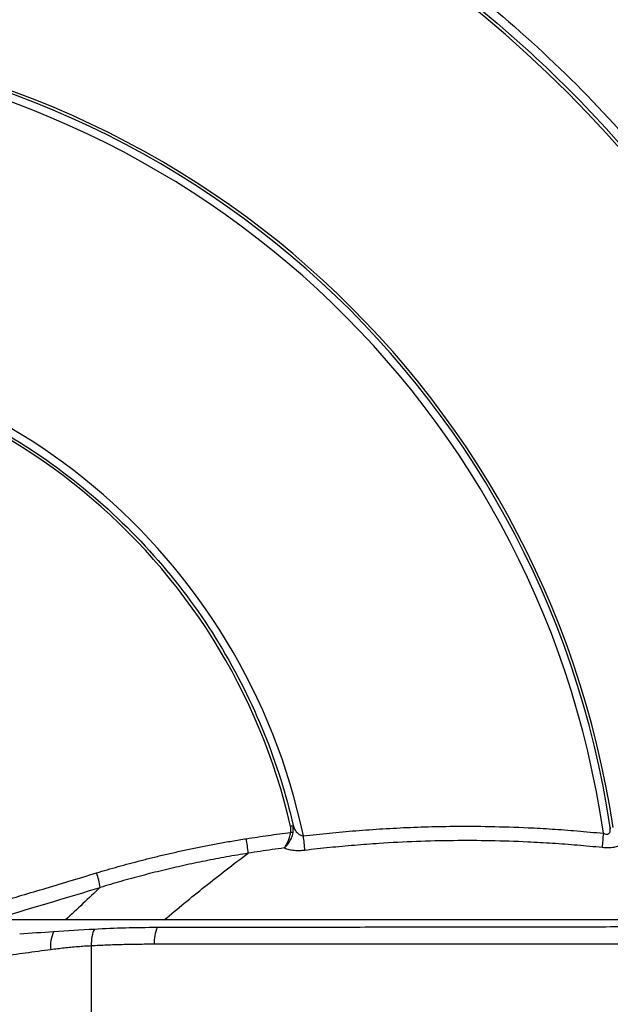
# Model space of a CAD drawing. Header units: millimetres. Extents: x 19 to 819, y 19 to 629.
# Tile 50 of 68: x 454 to 506, y 385 to 471. Entities that reach past the tile are written whole.
import ezdxf

# ---------------------------------------------------------------- set-up
doc = ezdxf.new("R2010")
doc.units = ezdxf.units.MM
doc.header["$LTSCALE"] = 3
doc.layers.add('DIMENSIONS', color=140, linetype='Continuous', lineweight=25)
doc.styles.add('SLDTEXTSTYLE0', font='TXT', dxfattribs={"width": 0.7})
doc.dimstyles.new('SLDDIMSTYLE1', dxfattribs={"dimtxt": 6.474023, "dimasz": 9.906, "dimexe": 0, "dimexo": 0.0625, "dimgap": 1.618506, "dimtad": 0, "dimtih": 1, "dimtoh": 1, "dimrnd": 1e-09, "dimzin": 12, "dimdsep": 46, "dimtxsty": 'SLDTEXTSTYLE0', "dimsah": 1, "dimcen": 0.09, "dimadec": 0, "dimazin": 3, "dimtfac": 1, "dimtofl": 0, "dimtmove": 0, "dimatfit": 3, "dimfxl": 0, "dimfrac": 2, "dimtolj": 1, "dimtzin": 12, "dimarcsym": 0})
doc.dimstyles.new('SLDDIMSTYLE5', dxfattribs={"dimtxt": 6.474023, "dimasz": 9.906, "dimexe": 0, "dimexo": 0.0625, "dimgap": 1.618506, "dimtad": 0, "dimtih": 1, "dimtoh": 1, "dimrnd": 1e-09, "dimzin": 4, "dimdsep": 46, "dimtxsty": 'SLDTEXTSTYLE0', "dimsah": 1, "dimcen": 0.09, "dimadec": 0, "dimazin": 1, "dimtfac": 1, "dimtofl": 0, "dimtmove": 0, "dimatfit": 3, "dimfxl": 0, "dimfrac": 2, "dimtolj": 1, "dimtzin": 12, "dimarcsym": 0})

# ---------------------------------------------------------------- blocks, each defined once
blk = doc.blocks.new('_D_17')
at = {"layer": 'DIMENSIONS'}
for p, q in [((429.42, 522.021), (597.966, 522.021)), ((588.441, 522.021), (588.441, 462.897)), ((578.822, 451.158), (576.648, 451.158)), ((576.648, 451.158), (576.648, 440.869)), ((598.06, 451.158), (600.234, 451.158)), ((600.234, 451.158), (600.234, 440.869)), ((576.648, 440.869), (578.822, 440.869)), ((600.234, 440.869), (598.06, 440.869)), ((588.441, 351.057), (588.441, 439.42)), ((561.315, 351.057), (597.966, 351.057))]:
    blk.add_line(p, q, dxfattribs=at)
for points in [[(588.441, 522.021), (586.917, 512.115), (589.965, 512.115)], [(588.441, 351.057), (589.965, 360.963), (586.917, 360.963)]]:
    blk.add_solid(points, dxfattribs=at)
at = {"layer": 'DIMENSIONS', "char_height": 6.35, "attachment_point": 1, "style": 'SLDTEXTSTYLE0'}
for s, insert in [('171.0', (576.129, 460.793)), ('6.73', (578.822, 449.055))]:
    blk.add_mtext(s, dxfattribs=dict(at, insert=insert))
blk = doc.blocks.new('_D_18')
at = {"layer": 'DIMENSIONS'}
for p, q in [((408.78, 522.598), (408.78, 559.037)), ((557.505, 354.867), (557.505, 559.037)), ((408.78, 549.512), (466.611, 549.512)), ((475.383, 549.512), (473.209, 549.512)), ((473.209, 549.512), (473.209, 539.223)), ((494.621, 549.512), (496.795, 549.512)), ((496.795, 549.512), (496.795, 539.223)), ((557.505, 549.512), (503.394, 549.512)), ((473.209, 539.223), (475.383, 539.223)), ((496.795, 539.223), (494.621, 539.223))]:
    blk.add_line(p, q, dxfattribs=at)
for points in [[(408.78, 549.512), (418.686, 547.988), (418.686, 551.036)], [(557.505, 549.512), (547.599, 551.036), (547.599, 547.988)]]:
    blk.add_solid(points, dxfattribs=at)
at = {"layer": 'DIMENSIONS', "char_height": 6.35, "attachment_point": 1, "style": 'SLDTEXTSTYLE0'}
for s, insert in [('148.7', (472.69, 559.147)), ('5.86', (475.383, 547.408))]:
    blk.add_mtext(s, dxfattribs=dict(at, insert=insert))

msp = doc.modelspace()

# ---------------------------------------------------------------- linework, layer by layer
for p, q in [((477.796, 400.367), (477.849, 400.228)), ((477.849, 400.228), (477.796, 400.367)), ((477.818, 400.235), (477.8, 400.337)), ((477.8, 400.132), (477.804, 400.334)), ((477.838, 400.225), (477.822, 400.092)), ((477.791, 399.708), (477.8, 400.132)), ((505.75, 400.059), (505.751, 400.177)), ((505.751, 400.177), (505.75, 400.059)), ((539.025, 392.045), (446.615, 392.045)), ((453.676, 390.824), (453.675, 390.824)), ((520.105, 389.89), (465.528, 389.89)), ((459.99, 389.748), (459.99, 371.307))]:
    msp.add_line(p, q)
for centre, radius, start, end in [((424.926, 388.07), 129.847, 4.2837, 85.7163), ((425.03, 388.175), 108.719, 3.37743, 89.1583), ((425.03, 388.175), 81.849, 8.43929, 88.88583), ((425.03, 388.175), 81.608, 8.45684, 88.87336), ((425.03, 388.175), 80.931, 8.17155, 88.87336), ((425.03, 388.175), 54.833, 11.86479, 88.3482), ((425.03, 388.175), 53.915, 12.9806, 88.32064), ((476.207, 392.602), 7.28, 77.43686, 79.27167), ((456.308, 396.656), 22.558, 3.84983, 7.11153), ((528.086, 397.22), 23.078, 173.88419, 177.02858), ((457.877, 396.547), 16.006, 4.9122, 9.54151), ((452.716, 393.64), 8.151, 8.88242, 18.19145), ((459.16, 389.798), 2.764, 153.72778, 188.00742), ((469.154, 389.978), 3.627, 157.09899, 181.38618)]:
    msp.add_arc(centre, radius, start, end)
for points, knots in [([(556.676, 411.577), (556.648, 411.766), (556.248, 414.404), (555.11, 419.332), (553.287, 426.233), (551.159, 432.73), (548.838, 438.807), (546.368, 444.449), (543.811, 449.647), (541.219, 454.402), (538.643, 458.717), (536.13, 462.602), (533.723, 466.067), (531.427, 469.168), (529.112, 472.122), (526.463, 475.315), (523.264, 478.92), (519.416, 482.927), (514.994, 487.147), (509.96, 491.512), (504.283, 495.94), (497.939, 500.343), (491.233, 504.428), (484.238, 508.142), (477.033, 511.445), (469.349, 514.428), (461.216, 516.981), (454.198, 518.793), (449.865, 519.52), (448.421, 519.762)], [0, 0, 0, 0, 0.003532, 0.049112, 0.092962, 0.134929, 0.174876, 0.212685, 0.248255, 0.2815, 0.312349, 0.340746, 0.366646, 0.390013, 0.411759, 0.435736, 0.466378, 0.500467, 0.537978, 0.578864, 0.623058, 0.67046, 0.720942, 0.767511, 0.816176, 0.866778, 0.919137, 0.97305, 1, 1, 1, 1]), ([(427.852, 518.364), (431.603, 518.28), (435.417, 518.032), (443.127, 517.178), (447.023, 516.572), (454.852, 514.978), (458.785, 513.989), (466.63, 511.612), (470.543, 510.225), (478.292, 507.044), (482.127, 505.251), (489.657, 501.265), (493.352, 499.073), (500.541, 494.306), (504.035, 491.731), (510.765, 486.232), (514, 483.306), (520.161, 477.145), (523.086, 473.91), (528.586, 467.181), (531.16, 463.687), (535.927, 456.497), (538.12, 452.802), (542.106, 445.272), (543.899, 441.437), (547.079, 433.689), (548.467, 429.775), (550.844, 421.93), (551.833, 417.998), (553.427, 410.169), (554.033, 406.272), (554.887, 398.562), (555.135, 394.749), (555.219, 390.997)], [0, 0, 0, 0, 0.0625, 0.0625, 0.125, 0.125, 0.1875, 0.1875, 0.25, 0.25, 0.3125, 0.3125, 0.375, 0.375, 0.4375, 0.4375, 0.5, 0.5, 0.5625, 0.5625, 0.625, 0.625, 0.6875, 0.6875, 0.75, 0.75, 0.8125, 0.8125, 0.875, 0.875, 0.9375, 0.9375, 1, 1, 1, 1]), ([(544.056, 401.013), (544.016, 401.374), (543.935, 402.114), (543.796, 403.248), (543.641, 404.435), (543.465, 405.673), (543.267, 406.964), (543.046, 408.307), (542.8, 409.703), (542.526, 411.151), (542.223, 412.651), (541.889, 414.202), (541.52, 415.806), (541.115, 417.461), (540.671, 419.167), (540.023, 421.513), (538.877, 425.32), (537.379, 429.631), (535.351, 434.764), (533.356, 439.244), (530.846, 444.244), (528.304, 448.813), (525.537, 453.284), (521.74, 458.874), (516.655, 465.447), (510.925, 471.689), (506.036, 476.373), (500.955, 480.842), (494.277, 486.008), (485.758, 491.512), (476.764, 496.297), (467.415, 500.292), (459.366, 502.949), (452.864, 504.647), (449.061, 505.473), (445.759, 506.094), (443.235, 506.514), (440.656, 506.875), (438.967, 507.081), (438.136, 507.172), (437.868, 507.201)], [0, 0, 0, 0, 0.006711, 0.013751, 0.021123, 0.02883, 0.036876, 0.045262, 0.053992, 0.063069, 0.072496, 0.082277, 0.092414, 0.10291, 0.113768, 0.124992, 0.147913, 0.187238, 0.209297, 0.249921, 0.277844, 0.31269, 0.346528, 0.374991, 0.437591, 0.499948, 0.531414, 0.562708, 0.624993, 0.687265, 0.749974, 0.813076, 0.874979, 0.906446, 0.937264, 0.94689, 0.968546, 0.984562, 0.99502, 1, 1, 1, 1]), ([(426.628, 497.929), (432.865, 497.838), (439.315, 497.21), (449.096, 495.322), (452.374, 494.535), (458.919, 492.634), (462.187, 491.519), (468.664, 488.956), (471.874, 487.507), (478.185, 484.278), (481.286, 482.497), (487.33, 478.619), (490.273, 476.521), (495.953, 472.03), (498.69, 469.637), (503.914, 464.589), (506.402, 461.934), (511.093, 456.402), (513.296, 453.525), (517.392, 447.596), (519.284, 444.544), (522.741, 438.313), (524.305, 435.135), (527.1, 428.704), (528.33, 425.45), (530.459, 418.918), (531.358, 415.638), (532.835, 409.098), (533.414, 405.838), (534.271, 399.378), (534.549, 396.177), (534.689, 393.024)], [0, 0, 0, 0, 0.125, 0.125, 0.1875, 0.1875, 0.25, 0.25, 0.3125, 0.3125, 0.375, 0.375, 0.4375, 0.4375, 0.5, 0.5, 0.5625, 0.5625, 0.625, 0.625, 0.6875, 0.6875, 0.75, 0.75, 0.8125, 0.8125, 0.875, 0.875, 0.9375, 0.9375, 1, 1, 1, 1]), ([(426.631, 497.158), (432.784, 497.067), (439.141, 496.45), (448.777, 494.601), (452.006, 493.832), (458.452, 491.973), (461.669, 490.884), (468.048, 488.38), (471.209, 486.965), (477.426, 483.813), (480.482, 482.076), (486.44, 478.292), (489.342, 476.245), (494.947, 471.865), (497.65, 469.531), (502.815, 464.608), (505.277, 462.018), (509.927, 456.622), (512.114, 453.815), (516.188, 448.029), (518.075, 445.049), (521.531, 438.965), (523.101, 435.86), (525.916, 429.573), (527.161, 426.391), (529.33, 419.997), (530.254, 416.786), (532.558, 407.173), (533.469, 400.796), (533.835, 394.596)], [0, 0, 0, 0, 0.125, 0.125, 0.1875, 0.1875, 0.25, 0.25, 0.3125, 0.3125, 0.375, 0.375, 0.4375, 0.4375, 0.5, 0.5, 0.5625, 0.5625, 0.625, 0.625, 0.6875, 0.6875, 0.75, 0.75, 0.8125, 0.8125, 0.875, 0.875, 1, 1, 1, 1]), ([(426.591, 442.309), (429.335, 442.23), (432.146, 441.939), (437.806, 440.881), (440.654, 440.114), (446.266, 438.084), (449.029, 436.819), (454.343, 433.815), (456.894, 432.074), (461.663, 428.18), (463.882, 426.027), (467.9, 421.409), (469.698, 418.944), (472.822, 413.823), (474.149, 411.167), (476.324, 405.789), (477.172, 403.067), (477.796, 400.367)], [0, 0, 0, 0, 0.125, 0.125, 0.25, 0.25, 0.375, 0.375, 0.5, 0.5, 0.625, 0.625, 0.75, 0.75, 0.875, 0.875, 1, 1, 1, 1]), ([(477.563, 399.755), (477.569, 399.79), (477.58, 399.858), (477.588, 399.963), (477.589, 400.069), (477.583, 400.177), (477.573, 400.249), (477.567, 400.286)], [0, 0, 0, 0, 0.195139, 0.391737, 0.590786, 0.793239, 1, 1, 1, 1]), ([(477.804, 400.332), (477.804, 400.332), (477.802, 400.332), (477.788, 400.329), (477.759, 400.324), (477.711, 400.314), (477.645, 400.301), (477.593, 400.291), (477.567, 400.286)], [0, 0, 0, 0, 0.108425, 0.24312, 0.404686, 0.590346, 0.792641, 1, 1, 1, 1]), ([(477.804, 400.333), (477.805, 400.326), (477.808, 400.307), (477.817, 400.247), (477.828, 400.186), (477.824, 400.139), (477.823, 400.132)], [0, 0, 0, 0, 0.103422, 0.288114, 0.900455, 1, 1, 1, 1]), ([(477.849, 400.228), (477.87, 400.163), (477.927, 399.99), (478.106, 399.746), (478.331, 399.561), (478.537, 399.47), (478.642, 399.456), (478.692, 399.449)], [0, 0, 0, 0, 0.185585, 0.49314, 0.767426, 0.888935, 1, 1, 1, 1]), ([(478.692, 399.449), (479.07, 399.492), (479.831, 399.579), (480.979, 399.697), (482.14, 399.807), (483.315, 399.907), (484.503, 399.997), (485.704, 400.077), (486.919, 400.145), (488.148, 400.202), (489.39, 400.246), (490.645, 400.278), (492.561, 400.306), (495.189, 400.293), (498.093, 400.199), (500.655, 400.056), (502.862, 399.896), (504.367, 399.752), (505.139, 399.678)], [0, 0, 0, 0, 0.043099, 0.086658, 0.130681, 0.175171, 0.22013, 0.265564, 0.311475, 0.357868, 0.404748, 0.452117, 0.499982, 0.621656, 0.749576, 0.828735, 0.912198, 1, 1, 1, 1]), ([(473.662, 399.2), (473.983, 399.25), (474.628, 399.35), (475.6, 399.491), (476.579, 399.628), (477.234, 399.713), (477.563, 399.755)], [0, 0, 0, 0, 0.247755, 0.497, 0.747745, 1, 1, 1, 1]), ([(476.994, 398.383), (477.054, 398.446), (477.111, 398.524), (477.223, 398.708), (477.278, 398.816), (477.381, 399.054), (477.427, 399.182), (477.508, 399.458), (477.542, 399.605), (477.563, 399.755)], [0, 0, 0, 0, 0.25, 0.25, 0.5, 0.5, 0.75, 0.75, 1, 1, 1, 1]), ([(476.994, 398.383), (477.075, 398.444), (477.153, 398.519), (477.308, 398.698), (477.384, 398.802), (477.528, 399.032), (477.594, 399.155), (477.71, 399.421), (477.759, 399.563), (477.791, 399.708)], [0, 0, 0, 0, 0.25, 0.25, 0.5, 0.5, 0.75, 0.75, 1, 1, 1, 1]), ([(505.139, 399.678), (505.187, 399.655), (505.279, 399.611), (505.42, 399.585), (505.545, 399.602), (505.644, 399.66), (505.713, 399.753), (505.762, 399.885), (505.755, 399.995), (505.75, 400.059)], [0, 0, 0, 0, 0.137658, 0.261968, 0.381424, 0.505512, 0.640257, 0.790915, 1, 1, 1, 1]), ([(460.459, 396.185), (460.77, 396.278), (461.401, 396.466), (462.364, 396.74), (463.356, 397.013), (464.379, 397.283), (465.432, 397.548), (466.516, 397.808), (467.63, 398.062), (468.775, 398.309), (469.952, 398.548), (471.16, 398.778), (472.399, 398.998), (473.238, 399.132), (473.662, 399.2)], [0, 0, 0, 0, 0.0718883, 0.145828, 0.2218264, 0.2998915, 0.3800317, 0.4622562, 0.5465752, 0.6329994, 0.7215406, 0.8122118, 0.9050266, 1, 1, 1, 1]), ([(505.039, 398.416), (504.673, 398.452), (503.941, 398.524), (502.845, 398.62), (501.752, 398.707), (500.66, 398.783), (499.568, 398.849), (497.749, 398.943), (495.2, 399.026), (491.923, 399.041), (488.645, 398.962), (485.735, 398.811), (483.189, 398.62), (481.004, 398.419), (479.546, 398.254), (478.815, 398.171)], [0, 0, 0, 0, 0.042029, 0.083895, 0.125635, 0.167284, 0.208878, 0.250453, 0.375281, 0.499957, 0.624477, 0.749491, 0.832531, 0.915945, 1, 1, 1, 1]), ([(506.754, 398.679), (506.734, 398.665), (506.694, 398.637), (506.623, 398.598), (506.547, 398.561), (506.434, 398.517), (506.275, 398.47), (506.059, 398.428), (505.823, 398.4), (505.57, 398.389), (505.307, 398.393), (505.129, 398.408), (505.039, 398.416)], [0, 0, 0, 0, 0.063059, 0.125482, 0.187545, 0.249531, 0.374838, 0.499464, 0.624198, 0.749338, 0.873957, 1, 1, 1, 1]), ([(473.824, 397.918), (473.506, 397.866), (472.871, 397.763), (471.921, 397.595), (470.975, 397.42), (470.032, 397.235), (469.093, 397.042), (468.157, 396.839), (467.224, 396.628), (466.294, 396.408), (465.366, 396.179), (464.442, 395.94), (463.52, 395.694), (462.6, 395.438), (461.683, 395.174), (461.074, 394.99), (460.769, 394.899)], [0, 0, 0, 0, 0.072044, 0.143913, 0.215629, 0.287215, 0.358693, 0.430081, 0.5014, 0.572667, 0.643899, 0.715109, 0.786312, 0.85752, 0.928745, 1, 1, 1, 1]), ([(466.422, 392.045), (467.591, 393.024), (468.78, 394.004), (471.228, 395.962), (472.486, 396.94), (473.824, 397.918)], [0, 0, 0, 0, 0.5, 0.5, 1, 1, 1, 1]), ([(476.994, 398.383), (476.643, 398.335), (475.94, 398.238), (474.883, 398.083), (474.178, 397.973), (473.824, 397.918)], [0, 0, 0, 0, 0.331765, 0.665033, 1, 1, 1, 1]), ([(478.815, 398.171), (478.769, 398.166), (478.679, 398.156), (478.543, 398.146), (478.407, 398.139), (478.23, 398.136), (478.013, 398.142), (477.768, 398.163), (477.539, 398.199), (477.333, 398.248), (477.147, 398.309), (477.046, 398.358), (476.994, 398.383)], [0, 0, 0, 0, 0.062105, 0.124174, 0.186493, 0.249341, 0.37349, 0.499111, 0.623422, 0.749365, 0.874096, 1, 1, 1, 1]), ([(451.621, 393.539), (452.281, 393.735), (453.652, 394.142), (455.785, 394.779), (458.071, 395.464), (459.646, 395.939), (460.459, 396.185)], [0, 0, 0, 0, 0.224032, 0.465377, 0.724034, 1, 1, 1, 1]), ([(460.264, 391.238), (460.167, 391.051), (460.088, 390.812), (459.995, 390.292), (459.979, 390.012), (459.99, 389.748)], [0, 0, 0, 0, 0.5, 0.5, 1, 1, 1, 1]), ([(465.813, 391.389), (467.923, 391.392), (470.085, 391.395), (473.383, 391.4), (474.492, 391.401), (476.728, 391.405), (477.857, 391.406), (480.124, 391.409), (481.263, 391.411), (483.553, 391.414), (484.705, 391.416), (488.168, 391.421), (490.485, 391.424), (495.132, 391.43), (497.45, 391.433), (500.912, 391.438), (502.064, 391.439), (504.355, 391.442), (505.494, 391.444), (507.76, 391.447), (508.889, 391.448), (511.125, 391.451), (512.233, 391.453), (515.524, 391.457), (517.676, 391.46), (519.785, 391.462)], [0, 0, 0, 0, 0.125, 0.125, 0.1875, 0.1875, 0.25, 0.25, 0.3125, 0.3125, 0.375, 0.375, 0.5, 0.5, 0.625, 0.625, 0.6875, 0.6875, 0.75, 0.75, 0.8125, 0.8125, 0.875, 0.875, 1, 1, 1, 1]), ([(465.528, 389.89), (465.292, 389.89), (464.819, 389.889), (464.115, 389.882), (463.415, 389.871), (462.72, 389.855), (462.03, 389.835), (461.345, 389.811), (460.664, 389.783), (460.215, 389.76), (459.99, 389.748)], [0, 0, 0, 0, 0.12523, 0.250386, 0.375473, 0.500493, 0.625453, 0.750354, 0.875202, 1, 1, 1, 1]), ([(456.423, 389.413), (455.677, 389.313), (454.209, 389.117), (452.046, 388.821), (449.956, 388.529), (447.882, 388.232), (445.8, 387.928), (443.578, 387.593), (441.472, 387.273), (440.076, 387.051), (439.489, 386.958)], [0, 0, 0, 0, 0.131087, 0.258134, 0.381112, 0.499996, 0.62479, 0.749987, 0.894911, 1, 1, 1, 1]), ([(459.99, 389.748), (459.79, 389.736), (459.389, 389.713), (458.79, 389.667), (458.194, 389.615), (457.601, 389.555), (457.01, 389.488), (456.618, 389.438), (456.423, 389.413)], [0, 0, 0, 0, 0.168142, 0.335728, 0.502732, 0.669127, 0.834891, 1, 1, 1, 1])]:
    msp.add_open_spline(points, degree=3, knots=knots)
for points in [[(477.804, 400.332), (477.804, 400.333), (477.804, 400.333), (477.804, 400.334)], [(452.617, 392.461), (455.334, 393.266), (458.051, 394.079), (460.769, 394.899)], [(460.769, 394.899), (459.757, 393.948), (458.738, 392.996), (457.717, 392.045)], [(453.676, 390.824), (454.657, 390.888), (455.659, 390.946), (456.681, 391.021)], [(456.681, 391.021), (457.85, 391.107), (459.045, 391.173), (460.265, 391.238)], [(460.264, 391.238), (462.064, 391.336), (463.917, 391.386), (465.813, 391.389)]]:
    msp.add_open_spline(points, degree=3)

# ---------------------------------------------------------------- dimensions: what is measured, and where the dimension line sits
at = {"layer": 'DIMENSIONS'}
dim = msp.add_linear_dim(base=(408.7804, 549.5121), p1=(557.5052, 351.0572), p2=(408.7804, 518.7879), dimstyle='SLDDIMSTYLE1', dxfattribs=at)
dim.commit()
dim.dimension.update_dxf_attribs({"geometry": '_D_18', "text_midpoint": (485.0024, 549.5121), "dimtype": 160})
dim = msp.add_linear_dim(base=(588.441, 351.057), p1=(425.61, 522.021), p2=(557.505, 351.057), angle=90, dimstyle='SLDDIMSTYLE5', dxfattribs=at)
dim.commit()
dim.dimension.update_dxf_attribs({"geometry": '_D_17', "text_midpoint": (588.441, 451.158), "dimtype": 160})

doc.saveas('drawing.dxf')
